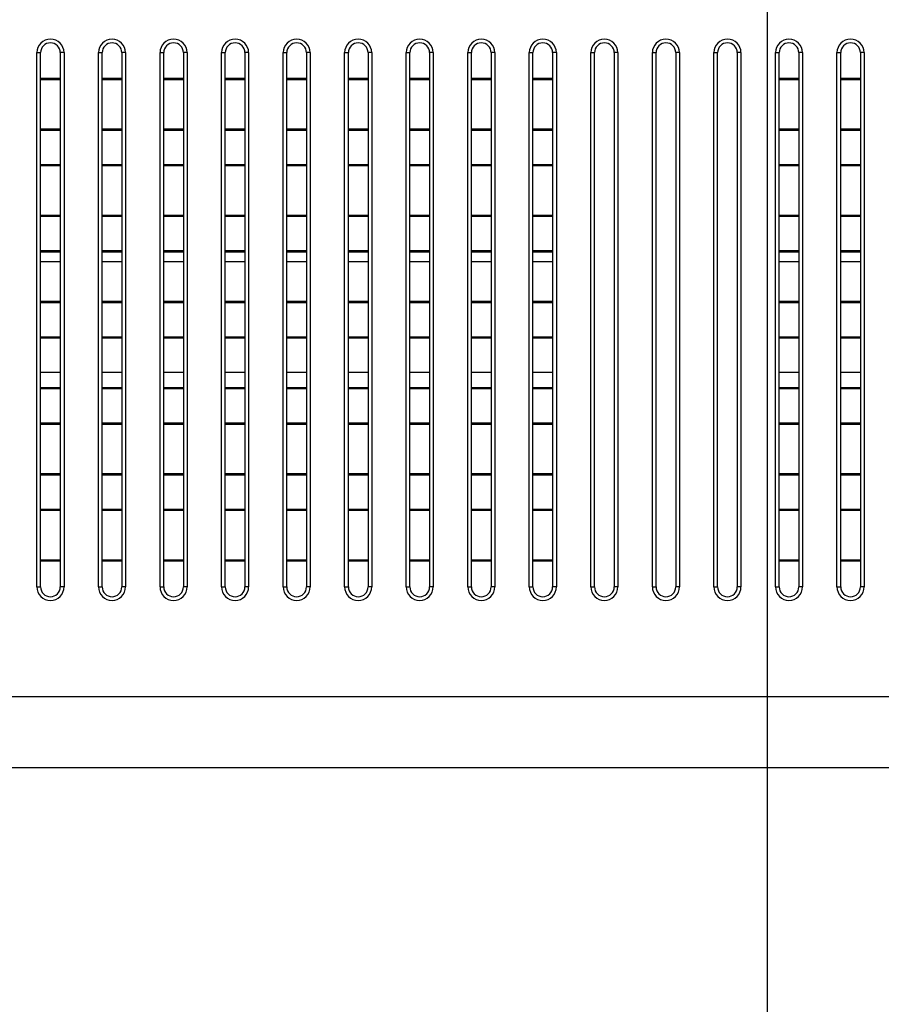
# Model space of a CAD drawing. Header units: millimetres. Extents: x -9020 to -2602, y 1105 to 6065.
# Tile 21 of 80: x -6963 to -6893, y 2833 to 2913. Entities that reach past the tile are written whole.
import ezdxf

# ---------------------------------------------------------------- set-up
doc = ezdxf.new("R2010")
doc.units = ezdxf.units.MM
doc.header["$LTSCALE"] = 65.395
doc.header["$PDSIZE"] = 0.05
doc.linetypes.add('CENTER', pattern=[0.6, 0.375, -0.075, 0.075, -0.075])
doc.layers.get('0').update_dxf_attribs({"linetype": 'CONTINUOUS'})
doc.layers.get('Defpoints').update_dxf_attribs({"linetype": 'CONTINUOUS'})
doc.styles.get("Standard").update_dxf_attribs({"font": 'GOTHIC.TTF', "width": 0.5})
doc.dimstyles.new('ISO-25', dxfattribs={"dimtxt": 2.5, "dimasz": 2.5, "dimexe": 1.25, "dimexo": 0.625, "dimtad": 1, "dimtxsty": 'STANDARD', "dimcen": 2.5, "dimadec": 0, "dimazin": 0, "dimtfac": 1, "dimtmove": 0, "dimatfit": 3, "dimfxl": 1, "dimarcsym": 0})

# ---------------------------------------------------------------- blocks, each defined once
blk = doc.blocks.new('*D4')
at = {"color": 3, "lineweight": -2}
for p, q in [((-7209.977, 2838.625), (-7209.977, 2797.058)), ((-6609.599, 2838.625), (-6609.599, 2797.058)), ((-7194.977, 2798.308), (-6624.599, 2798.308))]:
    blk.add_line(p, q, dxfattribs=at)
at = {"color": 3}
for points in [[(-7194.977, 2800.808), (-7194.977, 2795.808), (-7209.977, 2798.308)], [(-6624.599, 2795.808), (-6624.599, 2800.808), (-6609.599, 2798.308)]]:
    blk.add_solid(points, dxfattribs=at)
at = {"layer": 'Defpoints', "color": 0}
for p in [(-7209.977, 2839.25), (-6609.599, 2839.25), (-6609.599, 2798.308)]:
    blk.add_point(p, dxfattribs=at)
at = {"color": 2, "insert": (-6909.788, 2816.268), "char_height": 20, "attachment_point": 5}
blk.add_mtext('600 [23,637]', dxfattribs=at)
blk = doc.blocks.new('*D15')
at = {"color": 3, "lineweight": -2}
for p, q in [((-6472.322, 2852.35), (-7894.014, 2852.35)), ((-7892.764, 2837.35), (-7892.764, 2637.48)), ((-6472.322, 2622.48), (-7894.014, 2622.48))]:
    blk.add_line(p, q, dxfattribs=at)
at = {"color": 3}
for points in [[(-7890.264, 2837.35), (-7895.264, 2837.35), (-7892.764, 2852.35)], [(-7895.264, 2637.48), (-7890.264, 2637.48), (-7892.764, 2622.48)]]:
    blk.add_solid(points, dxfattribs=at)
at = {"layer": 'Defpoints', "color": 0}
for p in [(-6471.697, 2852.35), (-7892.764, 2622.48), (-6471.697, 2622.48)]:
    blk.add_point(p, dxfattribs=at)
at = {"color": 2, "insert": (-7910.724, 2737.415), "char_height": 20, "attachment_point": 5, "rotation": 90}
blk.add_mtext('230 [9,050]', dxfattribs=at)
blk = doc.blocks.new('*D16')
at = {"color": 3, "lineweight": -2}
for p, q in [((-7637.352, 3096.725), (-7637.352, 2411.456)), ((-6390.777, 3096.725), (-6390.777, 2411.456)), ((-6405.777, 2412.706), (-7622.352, 2412.706))]:
    blk.add_line(p, q, dxfattribs=at)
at = {"color": 3}
for points in [[(-7622.352, 2415.206), (-7622.352, 2410.206), (-7637.352, 2412.706)], [(-6405.777, 2410.206), (-6405.777, 2415.206), (-6390.777, 2412.706)]]:
    blk.add_solid(points, dxfattribs=at)
at = {"layer": 'Defpoints', "color": 0}
for p in [(-7637.352, 3097.35), (-6390.777, 3097.35), (-7637.352, 2412.706)]:
    blk.add_point(p, dxfattribs=at)
at = {"color": 2, "insert": (-7014.064, 2430.666), "char_height": 20, "attachment_point": 5}
blk.add_mtext('1247 [49,078]', dxfattribs=at)
blk = doc.blocks.new('*D17')
at = {"color": 3, "lineweight": -2}
for p, q in [((-6463.802, 3204.35), (-7949.193, 3204.35)), ((-7947.943, 3189.35), (-7947.943, 2637.48)), ((-6463.802, 2622.48), (-7949.193, 2622.48))]:
    blk.add_line(p, q, dxfattribs=at)
at = {"color": 3}
for points in [[(-7945.443, 3189.35), (-7950.443, 3189.35), (-7947.943, 3204.35)], [(-7950.443, 2637.48), (-7945.443, 2637.48), (-7947.943, 2622.48)]]:
    blk.add_solid(points, dxfattribs=at)
at = {"layer": 'Defpoints', "color": 0}
for p in [(-6463.177, 3204.35), (-7947.943, 2622.48), (-6463.177, 2622.48)]:
    blk.add_point(p, dxfattribs=at)
at = {"color": 2, "insert": (-7965.903, 2913.415), "char_height": 20, "attachment_point": 5, "rotation": 90}
blk.add_mtext('582 [22,908]', dxfattribs=at)

msp = doc.modelspace()

# ---------------------------------------------------------------- linework, layer by layer
at = {"color": 1, "linetype": 'CENTER', "ltscale": 20}
msp.add_line((-6902.526, 2442.096), (-6902.526, 3636.405), dxfattribs=at)
at = {"color": 7, "linetype": 'Continuous'}
for p, q in [((-6961.877, 2910.45), (-6961.577, 2910.45)), ((-6961.877, 2867.05), (-6961.877, 2910.45)), ((-6961.577, 2867.05), (-6961.577, 2910.45)), ((-6959.677, 2910.45), (-6959.977, 2910.45)), ((-6959.977, 2910.45), (-6959.977, 2867.05)), ((-6959.677, 2910.45), (-6959.677, 2867.05)), ((-6956.877, 2910.45), (-6956.577, 2910.45)), ((-6956.877, 2867.05), (-6956.877, 2910.45)), ((-6956.577, 2867.05), (-6956.577, 2910.45)), ((-6954.677, 2910.45), (-6954.977, 2910.45)), ((-6954.977, 2910.45), (-6954.977, 2867.05)), ((-6954.677, 2910.45), (-6954.677, 2867.05)), ((-6951.877, 2910.45), (-6951.577, 2910.45)), ((-6951.877, 2867.05), (-6951.877, 2910.45)), ((-6951.577, 2867.05), (-6951.577, 2910.45)), ((-6949.677, 2910.45), (-6949.977, 2910.45)), ((-6949.977, 2910.45), (-6949.977, 2867.05)), ((-6949.677, 2910.45), (-6949.677, 2867.05)), ((-6946.877, 2910.45), (-6946.577, 2910.45)), ((-6946.877, 2867.05), (-6946.877, 2910.45)), ((-6946.577, 2867.05), (-6946.577, 2910.45)), ((-6944.677, 2910.45), (-6944.977, 2910.45)), ((-6944.977, 2910.45), (-6944.977, 2867.05)), ((-6944.677, 2910.45), (-6944.677, 2867.05)), ((-6941.877, 2910.45), (-6941.577, 2910.45)), ((-6941.877, 2867.05), (-6941.877, 2910.45)), ((-6941.577, 2867.05), (-6941.577, 2910.45)), ((-6939.677, 2910.45), (-6939.977, 2910.45)), ((-6939.977, 2910.45), (-6939.977, 2867.05)), ((-6939.677, 2910.45), (-6939.677, 2867.05)), ((-6936.877, 2910.45), (-6936.577, 2910.45)), ((-6936.877, 2867.05), (-6936.877, 2910.45)), ((-6936.577, 2867.05), (-6936.577, 2910.45)), ((-6934.677, 2910.45), (-6934.977, 2910.45)), ((-6934.977, 2910.45), (-6934.977, 2867.05)), ((-6934.677, 2910.45), (-6934.677, 2867.05)), ((-6931.877, 2910.45), (-6931.577, 2910.45)), ((-6931.877, 2867.05), (-6931.877, 2910.45)), ((-6931.577, 2867.05), (-6931.577, 2910.45)), ((-6929.677, 2910.45), (-6929.977, 2910.45)), ((-6929.977, 2910.45), (-6929.977, 2867.05)), ((-6929.677, 2910.45), (-6929.677, 2867.05)), ((-6926.877, 2910.45), (-6926.577, 2910.45)), ((-6926.877, 2867.05), (-6926.877, 2910.45)), ((-6926.577, 2867.05), (-6926.577, 2910.45)), ((-6924.677, 2910.45), (-6924.977, 2910.45)), ((-6924.977, 2910.45), (-6924.977, 2867.05)), ((-6924.677, 2910.45), (-6924.677, 2867.05)), ((-6921.877, 2910.45), (-6921.577, 2910.45)), ((-6921.877, 2867.05), (-6921.877, 2910.45)), ((-6921.577, 2867.05), (-6921.577, 2910.45)), ((-6919.677, 2910.45), (-6919.977, 2910.45)), ((-6919.977, 2910.45), (-6919.977, 2867.05)), ((-6919.677, 2910.45), (-6919.677, 2867.05)), ((-6916.877, 2910.45), (-6916.577, 2910.45)), ((-6916.877, 2867.05), (-6916.877, 2910.45)), ((-6916.577, 2867.05), (-6916.577, 2910.45)), ((-6914.677, 2910.45), (-6914.977, 2910.45)), ((-6914.977, 2910.45), (-6914.977, 2867.05)), ((-6914.677, 2910.45), (-6914.677, 2867.05)), ((-6911.877, 2910.45), (-6911.577, 2910.45)), ((-6911.877, 2867.05), (-6911.877, 2910.45)), ((-6911.577, 2867.05), (-6911.577, 2910.45)), ((-6909.677, 2910.45), (-6909.977, 2910.45)), ((-6909.977, 2910.45), (-6909.977, 2867.05)), ((-6909.677, 2910.45), (-6909.677, 2867.05)), ((-6906.877, 2910.45), (-6906.577, 2910.45)), ((-6906.877, 2867.05), (-6906.877, 2910.45)), ((-6906.577, 2867.05), (-6906.577, 2910.45)), ((-6904.677, 2910.45), (-6904.977, 2910.45)), ((-6904.977, 2910.45), (-6904.977, 2867.05)), ((-6904.677, 2910.45), (-6904.677, 2867.05)), ((-6901.877, 2910.45), (-6901.577, 2910.45)), ((-6901.877, 2867.05), (-6901.877, 2910.45)), ((-6901.577, 2867.05), (-6901.577, 2910.45)), ((-6899.677, 2910.45), (-6899.977, 2910.45)), ((-6899.977, 2910.45), (-6899.977, 2867.05)), ((-6899.677, 2910.45), (-6899.677, 2867.05)), ((-6896.877, 2910.45), (-6896.577, 2910.45)), ((-6896.877, 2867.05), (-6896.877, 2910.45)), ((-6896.577, 2867.05), (-6896.577, 2910.45)), ((-6894.677, 2910.45), (-6894.977, 2910.45)), ((-6894.977, 2910.45), (-6894.977, 2867.05)), ((-6894.677, 2910.45), (-6894.677, 2867.05)), ((-6959.977, 2908.339), (-6961.577, 2908.339)), ((-6959.977, 2908.25), (-6961.577, 2908.25)), ((-6954.977, 2908.339), (-6956.577, 2908.339)), ((-6954.977, 2908.25), (-6956.577, 2908.25)), ((-6949.977, 2908.339), (-6951.577, 2908.339)), ((-6949.977, 2908.25), (-6951.577, 2908.25)), ((-6944.977, 2908.339), (-6946.577, 2908.339)), ((-6944.977, 2908.25), (-6946.577, 2908.25)), ((-6939.977, 2908.339), (-6941.577, 2908.339)), ((-6939.977, 2908.25), (-6941.577, 2908.25)), ((-6934.977, 2908.339), (-6936.577, 2908.339)), ((-6934.977, 2908.25), (-6936.577, 2908.25)), ((-6929.977, 2908.339), (-6931.577, 2908.339)), ((-6929.977, 2908.25), (-6931.577, 2908.25)), ((-6924.977, 2908.339), (-6926.577, 2908.339)), ((-6924.977, 2908.25), (-6926.577, 2908.25)), ((-6919.977, 2908.339), (-6921.577, 2908.339)), ((-6919.977, 2908.25), (-6921.577, 2908.25)), ((-6899.977, 2908.339), (-6901.577, 2908.339)), ((-6899.977, 2908.25), (-6901.577, 2908.25)), ((-6894.977, 2908.339), (-6896.577, 2908.339)), ((-6894.977, 2908.25), (-6896.577, 2908.25)), ((-6961.577, 2904.25), (-6959.977, 2904.25)), ((-6961.577, 2904.162), (-6959.977, 2904.162)), ((-6956.577, 2904.25), (-6954.977, 2904.25)), ((-6956.577, 2904.162), (-6954.977, 2904.162)), ((-6951.577, 2904.25), (-6949.977, 2904.25)), ((-6951.577, 2904.162), (-6949.977, 2904.162)), ((-6946.577, 2904.25), (-6944.977, 2904.25)), ((-6946.577, 2904.162), (-6944.977, 2904.162)), ((-6941.577, 2904.25), (-6939.977, 2904.25)), ((-6941.577, 2904.162), (-6939.977, 2904.162)), ((-6936.577, 2904.25), (-6934.977, 2904.25)), ((-6936.577, 2904.162), (-6934.977, 2904.162)), ((-6931.577, 2904.25), (-6929.977, 2904.25)), ((-6931.577, 2904.162), (-6929.977, 2904.162)), ((-6926.577, 2904.25), (-6924.977, 2904.25)), ((-6926.577, 2904.162), (-6924.977, 2904.162)), ((-6921.577, 2904.25), (-6919.977, 2904.25)), ((-6921.577, 2904.162), (-6919.977, 2904.162)), ((-6901.577, 2904.25), (-6899.977, 2904.25)), ((-6901.577, 2904.162), (-6899.977, 2904.162)), ((-6896.577, 2904.25), (-6894.977, 2904.25)), ((-6896.577, 2904.162), (-6894.977, 2904.162)), ((-6959.977, 2901.339), (-6961.577, 2901.339)), ((-6959.977, 2901.25), (-6961.577, 2901.25)), ((-6954.977, 2901.339), (-6956.577, 2901.339)), ((-6954.977, 2901.25), (-6956.577, 2901.25)), ((-6949.977, 2901.339), (-6951.577, 2901.339)), ((-6949.977, 2901.25), (-6951.577, 2901.25)), ((-6944.977, 2901.339), (-6946.577, 2901.339)), ((-6944.977, 2901.25), (-6946.577, 2901.25)), ((-6939.977, 2901.339), (-6941.577, 2901.339)), ((-6939.977, 2901.25), (-6941.577, 2901.25)), ((-6934.977, 2901.339), (-6936.577, 2901.339)), ((-6934.977, 2901.25), (-6936.577, 2901.25)), ((-6929.977, 2901.339), (-6931.577, 2901.339)), ((-6929.977, 2901.25), (-6931.577, 2901.25)), ((-6924.977, 2901.339), (-6926.577, 2901.339)), ((-6924.977, 2901.25), (-6926.577, 2901.25)), ((-6919.977, 2901.339), (-6921.577, 2901.339)), ((-6919.977, 2901.25), (-6921.577, 2901.25)), ((-6899.977, 2901.339), (-6901.577, 2901.339)), ((-6899.977, 2901.25), (-6901.577, 2901.25)), ((-6894.977, 2901.339), (-6896.577, 2901.339)), ((-6894.977, 2901.25), (-6896.577, 2901.25)), ((-6961.577, 2897.25), (-6959.977, 2897.25)), ((-6956.577, 2897.25), (-6954.977, 2897.25)), ((-6951.577, 2897.25), (-6949.977, 2897.25)), ((-6946.577, 2897.25), (-6944.977, 2897.25)), ((-6941.577, 2897.25), (-6939.977, 2897.25)), ((-6936.577, 2897.25), (-6934.977, 2897.25)), ((-6931.577, 2897.25), (-6929.977, 2897.25)), ((-6926.577, 2897.25), (-6924.977, 2897.25)), ((-6921.577, 2897.25), (-6919.977, 2897.25)), ((-6901.577, 2897.25), (-6899.977, 2897.25)), ((-6896.577, 2897.25), (-6894.977, 2897.25)), ((-6961.577, 2897.162), (-6959.977, 2897.162)), ((-6956.577, 2897.162), (-6954.977, 2897.162)), ((-6951.577, 2897.162), (-6949.977, 2897.162)), ((-6946.577, 2897.162), (-6944.977, 2897.162)), ((-6941.577, 2897.162), (-6939.977, 2897.162)), ((-6936.577, 2897.162), (-6934.977, 2897.162)), ((-6931.577, 2897.162), (-6929.977, 2897.162)), ((-6926.577, 2897.162), (-6924.977, 2897.162)), ((-6921.577, 2897.162), (-6919.977, 2897.162)), ((-6901.577, 2897.162), (-6899.977, 2897.162)), ((-6896.577, 2897.162), (-6894.977, 2897.162)), ((-6959.977, 2894.339), (-6961.577, 2894.339)), ((-6959.977, 2894.25), (-6961.577, 2894.25)), ((-6954.977, 2894.339), (-6956.577, 2894.339)), ((-6954.977, 2894.25), (-6956.577, 2894.25)), ((-6949.977, 2894.339), (-6951.577, 2894.339)), ((-6949.977, 2894.25), (-6951.577, 2894.25)), ((-6944.977, 2894.339), (-6946.577, 2894.339)), ((-6944.977, 2894.25), (-6946.577, 2894.25)), ((-6939.977, 2894.339), (-6941.577, 2894.339)), ((-6939.977, 2894.25), (-6941.577, 2894.25)), ((-6934.977, 2894.339), (-6936.577, 2894.339)), ((-6934.977, 2894.25), (-6936.577, 2894.25)), ((-6929.977, 2894.339), (-6931.577, 2894.339)), ((-6929.977, 2894.25), (-6931.577, 2894.25)), ((-6924.977, 2894.339), (-6926.577, 2894.339)), ((-6924.977, 2894.25), (-6926.577, 2894.25)), ((-6919.977, 2894.339), (-6921.577, 2894.339)), ((-6919.977, 2894.25), (-6921.577, 2894.25)), ((-6899.977, 2894.339), (-6901.577, 2894.339)), ((-6899.977, 2894.25), (-6901.577, 2894.25)), ((-6894.977, 2894.339), (-6896.577, 2894.339)), ((-6894.977, 2894.25), (-6896.577, 2894.25)), ((-6959.977, 2893.463), (-6961.577, 2893.463)), ((-6954.977, 2893.463), (-6956.577, 2893.463)), ((-6949.977, 2893.463), (-6951.577, 2893.463)), ((-6944.977, 2893.463), (-6946.577, 2893.463)), ((-6939.977, 2893.463), (-6941.577, 2893.463)), ((-6934.977, 2893.463), (-6936.577, 2893.463)), ((-6929.977, 2893.463), (-6931.577, 2893.463)), ((-6924.977, 2893.463), (-6926.577, 2893.463)), ((-6919.977, 2893.463), (-6921.577, 2893.463)), ((-6899.977, 2893.463), (-6901.577, 2893.463)), ((-6894.977, 2893.463), (-6896.577, 2893.463)), ((-6961.577, 2890.25), (-6959.977, 2890.25)), ((-6961.577, 2890.162), (-6959.977, 2890.162)), ((-6956.577, 2890.25), (-6954.977, 2890.25)), ((-6956.577, 2890.162), (-6954.977, 2890.162)), ((-6951.577, 2890.25), (-6949.977, 2890.25)), ((-6951.577, 2890.162), (-6949.977, 2890.162)), ((-6946.577, 2890.25), (-6944.977, 2890.25)), ((-6946.577, 2890.162), (-6944.977, 2890.162)), ((-6941.577, 2890.25), (-6939.977, 2890.25)), ((-6941.577, 2890.162), (-6939.977, 2890.162)), ((-6936.577, 2890.25), (-6934.977, 2890.25)), ((-6936.577, 2890.162), (-6934.977, 2890.162)), ((-6931.577, 2890.25), (-6929.977, 2890.25)), ((-6931.577, 2890.162), (-6929.977, 2890.162)), ((-6926.577, 2890.25), (-6924.977, 2890.25)), ((-6926.577, 2890.162), (-6924.977, 2890.162)), ((-6921.577, 2890.25), (-6919.977, 2890.25)), ((-6921.577, 2890.162), (-6919.977, 2890.162)), ((-6901.577, 2890.25), (-6899.977, 2890.25)), ((-6901.577, 2890.162), (-6899.977, 2890.162)), ((-6896.577, 2890.25), (-6894.977, 2890.25)), ((-6896.577, 2890.162), (-6894.977, 2890.162)), ((-6959.977, 2887.339), (-6961.577, 2887.339)), ((-6959.977, 2887.25), (-6961.577, 2887.25)), ((-6954.977, 2887.339), (-6956.577, 2887.339)), ((-6954.977, 2887.25), (-6956.577, 2887.25)), ((-6949.977, 2887.339), (-6951.577, 2887.339)), ((-6949.977, 2887.25), (-6951.577, 2887.25)), ((-6944.977, 2887.339), (-6946.577, 2887.339)), ((-6944.977, 2887.25), (-6946.577, 2887.25)), ((-6939.977, 2887.339), (-6941.577, 2887.339)), ((-6939.977, 2887.25), (-6941.577, 2887.25)), ((-6934.977, 2887.339), (-6936.577, 2887.339)), ((-6934.977, 2887.25), (-6936.577, 2887.25)), ((-6929.977, 2887.339), (-6931.577, 2887.339)), ((-6929.977, 2887.25), (-6931.577, 2887.25)), ((-6924.977, 2887.339), (-6926.577, 2887.339)), ((-6924.977, 2887.25), (-6926.577, 2887.25)), ((-6919.977, 2887.339), (-6921.577, 2887.339)), ((-6919.977, 2887.25), (-6921.577, 2887.25)), ((-6899.977, 2887.339), (-6901.577, 2887.339)), ((-6899.977, 2887.25), (-6901.577, 2887.25)), ((-6894.977, 2887.339), (-6896.577, 2887.339)), ((-6894.977, 2887.25), (-6896.577, 2887.25)), ((-6961.577, 2884.489), (-6959.977, 2884.489)), ((-6956.577, 2884.489), (-6954.977, 2884.489)), ((-6951.577, 2884.489), (-6949.977, 2884.489)), ((-6946.577, 2884.489), (-6944.977, 2884.489)), ((-6941.577, 2884.489), (-6939.977, 2884.489)), ((-6936.577, 2884.489), (-6934.977, 2884.489)), ((-6931.577, 2884.489), (-6929.977, 2884.489)), ((-6926.577, 2884.489), (-6924.977, 2884.489)), ((-6921.577, 2884.489), (-6919.977, 2884.489)), ((-6901.577, 2884.489), (-6899.977, 2884.489)), ((-6896.577, 2884.489), (-6894.977, 2884.489)), ((-6961.577, 2883.25), (-6959.977, 2883.25)), ((-6961.577, 2883.162), (-6959.977, 2883.162)), ((-6956.577, 2883.25), (-6954.977, 2883.25)), ((-6956.577, 2883.162), (-6954.977, 2883.162)), ((-6951.577, 2883.25), (-6949.977, 2883.25)), ((-6951.577, 2883.162), (-6949.977, 2883.162)), ((-6946.577, 2883.25), (-6944.977, 2883.25)), ((-6946.577, 2883.162), (-6944.977, 2883.162)), ((-6941.577, 2883.25), (-6939.977, 2883.25)), ((-6941.577, 2883.162), (-6939.977, 2883.162)), ((-6936.577, 2883.25), (-6934.977, 2883.25)), ((-6936.577, 2883.162), (-6934.977, 2883.162)), ((-6931.577, 2883.25), (-6929.977, 2883.25)), ((-6931.577, 2883.162), (-6929.977, 2883.162)), ((-6926.577, 2883.25), (-6924.977, 2883.25)), ((-6926.577, 2883.162), (-6924.977, 2883.162)), ((-6921.577, 2883.25), (-6919.977, 2883.25)), ((-6921.577, 2883.162), (-6919.977, 2883.162)), ((-6901.577, 2883.25), (-6899.977, 2883.25)), ((-6901.577, 2883.162), (-6899.977, 2883.162)), ((-6896.577, 2883.25), (-6894.977, 2883.25)), ((-6896.577, 2883.162), (-6894.977, 2883.162)), ((-6959.977, 2880.339), (-6961.577, 2880.339)), ((-6959.977, 2880.25), (-6961.577, 2880.25)), ((-6954.977, 2880.339), (-6956.577, 2880.339)), ((-6954.977, 2880.25), (-6956.577, 2880.25)), ((-6949.977, 2880.339), (-6951.577, 2880.339)), ((-6949.977, 2880.25), (-6951.577, 2880.25)), ((-6944.977, 2880.339), (-6946.577, 2880.339)), ((-6944.977, 2880.25), (-6946.577, 2880.25)), ((-6939.977, 2880.339), (-6941.577, 2880.339)), ((-6939.977, 2880.25), (-6941.577, 2880.25)), ((-6934.977, 2880.339), (-6936.577, 2880.339)), ((-6934.977, 2880.25), (-6936.577, 2880.25)), ((-6929.977, 2880.339), (-6931.577, 2880.339)), ((-6929.977, 2880.25), (-6931.577, 2880.25)), ((-6924.977, 2880.339), (-6926.577, 2880.339)), ((-6924.977, 2880.25), (-6926.577, 2880.25)), ((-6919.977, 2880.339), (-6921.577, 2880.339)), ((-6919.977, 2880.25), (-6921.577, 2880.25)), ((-6899.977, 2880.339), (-6901.577, 2880.339)), ((-6899.977, 2880.25), (-6901.577, 2880.25)), ((-6894.977, 2880.339), (-6896.577, 2880.339)), ((-6894.977, 2880.25), (-6896.577, 2880.25)), ((-6961.577, 2876.25), (-6959.977, 2876.25)), ((-6961.577, 2876.162), (-6959.977, 2876.162)), ((-6956.577, 2876.25), (-6954.977, 2876.25)), ((-6956.577, 2876.162), (-6954.977, 2876.162)), ((-6951.577, 2876.25), (-6949.977, 2876.25)), ((-6951.577, 2876.162), (-6949.977, 2876.162)), ((-6946.577, 2876.25), (-6944.977, 2876.25)), ((-6946.577, 2876.162), (-6944.977, 2876.162)), ((-6941.577, 2876.25), (-6939.977, 2876.25)), ((-6941.577, 2876.162), (-6939.977, 2876.162)), ((-6936.577, 2876.25), (-6934.977, 2876.25)), ((-6936.577, 2876.162), (-6934.977, 2876.162)), ((-6931.577, 2876.25), (-6929.977, 2876.25)), ((-6931.577, 2876.162), (-6929.977, 2876.162)), ((-6926.577, 2876.25), (-6924.977, 2876.25)), ((-6926.577, 2876.162), (-6924.977, 2876.162)), ((-6921.577, 2876.25), (-6919.977, 2876.25)), ((-6921.577, 2876.162), (-6919.977, 2876.162)), ((-6901.577, 2876.25), (-6899.977, 2876.25)), ((-6901.577, 2876.162), (-6899.977, 2876.162)), ((-6896.577, 2876.25), (-6894.977, 2876.25)), ((-6896.577, 2876.162), (-6894.977, 2876.162)), ((-6959.977, 2873.339), (-6961.577, 2873.339)), ((-6959.977, 2873.25), (-6961.577, 2873.25)), ((-6954.977, 2873.339), (-6956.577, 2873.339)), ((-6954.977, 2873.25), (-6956.577, 2873.25)), ((-6949.977, 2873.339), (-6951.577, 2873.339)), ((-6949.977, 2873.25), (-6951.577, 2873.25)), ((-6944.977, 2873.339), (-6946.577, 2873.339)), ((-6944.977, 2873.25), (-6946.577, 2873.25)), ((-6939.977, 2873.339), (-6941.577, 2873.339)), ((-6939.977, 2873.25), (-6941.577, 2873.25)), ((-6934.977, 2873.339), (-6936.577, 2873.339)), ((-6934.977, 2873.25), (-6936.577, 2873.25)), ((-6929.977, 2873.339), (-6931.577, 2873.339)), ((-6929.977, 2873.25), (-6931.577, 2873.25)), ((-6924.977, 2873.339), (-6926.577, 2873.339)), ((-6924.977, 2873.25), (-6926.577, 2873.25)), ((-6919.977, 2873.339), (-6921.577, 2873.339)), ((-6919.977, 2873.25), (-6921.577, 2873.25)), ((-6899.977, 2873.339), (-6901.577, 2873.339)), ((-6899.977, 2873.25), (-6901.577, 2873.25)), ((-6894.977, 2873.339), (-6896.577, 2873.339)), ((-6894.977, 2873.25), (-6896.577, 2873.25)), ((-6961.577, 2869.25), (-6959.977, 2869.25)), ((-6956.577, 2869.25), (-6954.977, 2869.25)), ((-6951.577, 2869.25), (-6949.977, 2869.25)), ((-6946.577, 2869.25), (-6944.977, 2869.25)), ((-6941.577, 2869.25), (-6939.977, 2869.25)), ((-6936.577, 2869.25), (-6934.977, 2869.25)), ((-6931.577, 2869.25), (-6929.977, 2869.25)), ((-6926.577, 2869.25), (-6924.977, 2869.25)), ((-6921.577, 2869.25), (-6919.977, 2869.25)), ((-6901.577, 2869.25), (-6899.977, 2869.25)), ((-6896.577, 2869.25), (-6894.977, 2869.25)), ((-6961.577, 2869.162), (-6959.977, 2869.162)), ((-6956.577, 2869.162), (-6954.977, 2869.162)), ((-6951.577, 2869.162), (-6949.977, 2869.162)), ((-6946.577, 2869.162), (-6944.977, 2869.162)), ((-6941.577, 2869.162), (-6939.977, 2869.162)), ((-6936.577, 2869.162), (-6934.977, 2869.162)), ((-6931.577, 2869.162), (-6929.977, 2869.162)), ((-6926.577, 2869.162), (-6924.977, 2869.162)), ((-6921.577, 2869.162), (-6919.977, 2869.162)), ((-6901.577, 2869.162), (-6899.977, 2869.162)), ((-6896.577, 2869.162), (-6894.977, 2869.162)), ((-6961.877, 2867.05), (-6961.577, 2867.05)), ((-6959.677, 2867.05), (-6959.977, 2867.05)), ((-6956.877, 2867.05), (-6956.577, 2867.05)), ((-6954.677, 2867.05), (-6954.977, 2867.05)), ((-6951.877, 2867.05), (-6951.577, 2867.05)), ((-6949.677, 2867.05), (-6949.977, 2867.05)), ((-6946.877, 2867.05), (-6946.577, 2867.05)), ((-6944.677, 2867.05), (-6944.977, 2867.05)), ((-6941.877, 2867.05), (-6941.577, 2867.05)), ((-6939.677, 2867.05), (-6939.977, 2867.05)), ((-6936.877, 2867.05), (-6936.577, 2867.05)), ((-6934.677, 2867.05), (-6934.977, 2867.05)), ((-6931.877, 2867.05), (-6931.577, 2867.05)), ((-6929.677, 2867.05), (-6929.977, 2867.05)), ((-6926.877, 2867.05), (-6926.577, 2867.05)), ((-6924.677, 2867.05), (-6924.977, 2867.05)), ((-6921.877, 2867.05), (-6921.577, 2867.05)), ((-6919.677, 2867.05), (-6919.977, 2867.05)), ((-6916.877, 2867.05), (-6916.577, 2867.05)), ((-6914.677, 2867.05), (-6914.977, 2867.05)), ((-6911.877, 2867.05), (-6911.577, 2867.05)), ((-6909.677, 2867.05), (-6909.977, 2867.05)), ((-6906.877, 2867.05), (-6906.577, 2867.05)), ((-6904.677, 2867.05), (-6904.977, 2867.05)), ((-6901.877, 2867.05), (-6901.577, 2867.05)), ((-6899.677, 2867.05), (-6899.977, 2867.05)), ((-6896.877, 2867.05), (-6896.577, 2867.05)), ((-6894.677, 2867.05), (-6894.977, 2867.05))]:
    msp.add_line(p, q, dxfattribs=at)
at = {"color": 4}
msp.add_lwpolyline([(-7200.207, 2921.345), (-6618.303, 2921.345), (-6618.303, 2858.108), (-7200.207, 2858.108)], close=True, dxfattribs=at)
at = {"color": 7, "linetype": 'Continuous'}
for centre, radius, start, end in [((-6960.777, 2910.45), 1.1, 0, 180), ((-6960.777, 2910.45), 0.8, 0, 180), ((-6955.777, 2910.45), 1.1, 0, 180), ((-6955.777, 2910.45), 0.8, 0, 180), ((-6950.777, 2910.45), 1.1, 0, 180), ((-6950.777, 2910.45), 0.8, 0, 180), ((-6945.777, 2910.45), 1.1, 0, 180), ((-6945.777, 2910.45), 0.8, 0, 180), ((-6940.777, 2910.45), 1.1, 0, 180), ((-6940.777, 2910.45), 0.8, 0, 180), ((-6935.777, 2910.45), 1.1, 0, 180), ((-6935.777, 2910.45), 0.8, 0, 180), ((-6930.777, 2910.45), 1.1, 0, 180), ((-6930.777, 2910.45), 0.8, 0, 180), ((-6925.777, 2910.45), 1.1, 0, 180), ((-6925.777, 2910.45), 0.8, 0, 180), ((-6920.777, 2910.45), 1.1, 0, 180), ((-6920.777, 2910.45), 0.8, 0, 180), ((-6915.777, 2910.45), 1.1, 0, 180), ((-6915.777, 2910.45), 0.8, 0, 180), ((-6910.777, 2910.45), 1.1, 0, 180), ((-6910.777, 2910.45), 0.8, 0, 180), ((-6905.777, 2910.45), 1.1, 0, 180), ((-6905.777, 2910.45), 0.8, 0, 180), ((-6900.777, 2910.45), 1.1, 0, 180), ((-6900.777, 2910.45), 0.8, 0, 180), ((-6895.777, 2910.45), 1.1, 0, 180), ((-6895.777, 2910.45), 0.8, 0, 180), ((-6960.777, 2867.05), 1.1, 180, 0), ((-6960.777, 2867.05), 0.8, 180, 0), ((-6955.777, 2867.05), 1.1, 180, 0), ((-6955.777, 2867.05), 0.8, 180, 0), ((-6950.777, 2867.05), 1.1, 180, 0), ((-6950.777, 2867.05), 0.8, 180, 0), ((-6945.777, 2867.05), 1.1, 180, 0), ((-6945.777, 2867.05), 0.8, 180, 0), ((-6940.777, 2867.05), 1.1, 180, 0), ((-6940.777, 2867.05), 0.8, 180, 0), ((-6935.777, 2867.05), 1.1, 180, 0), ((-6935.777, 2867.05), 0.8, 180, 0), ((-6930.777, 2867.05), 1.1, 180, 0), ((-6930.777, 2867.05), 0.8, 180, 0), ((-6925.777, 2867.05), 1.1, 180, 0), ((-6925.777, 2867.05), 0.8, 180, 0), ((-6920.777, 2867.05), 1.1, 180, 0), ((-6920.777, 2867.05), 0.8, 180, 0), ((-6915.777, 2867.05), 1.1, 180, 0), ((-6915.777, 2867.05), 0.8, 180, 0), ((-6910.777, 2867.05), 1.1, 180, 0), ((-6910.777, 2867.05), 0.8, 180, 0), ((-6905.777, 2867.05), 1.1, 180, 0), ((-6905.777, 2867.05), 0.8, 180, 0), ((-6900.777, 2867.05), 1.1, 180, 0), ((-6900.777, 2867.05), 0.8, 180, 0), ((-6895.777, 2867.05), 1.1, 180, 0), ((-6895.777, 2867.05), 0.8, 180, 0)]:
    msp.add_arc(centre, radius, start, end, dxfattribs=at)

# ---------------------------------------------------------------- dimensions: what is measured, and where the dimension line sits
for base, p1, p2, picture, middle in [((-7947.943, 2622.48), (-6463.177, 3204.35), (-6463.177, 2622.48), '*D17', (-7965.903, 2913.415)), ((-7892.764, 2622.48), (-6471.697, 2852.35), (-6471.697, 2622.48), '*D15', (-7910.724, 2737.415))]:
    dim = msp.add_linear_dim(base=base, p1=p1, p2=p2, angle=90, dimstyle='ISO-25', override={"dimtxt": 20, "dimasz": 15, "dimgap": 5, "dimdec": 0, "dimclrd": 3, "dimclre": 3, "dimclrt": 2, "dimadec": 1, "dimtp": 0.3, "dimtm": 0.3, "dimtofl": 0})
    dim.commit()
    dim.dimension.update_dxf_attribs({"geometry": picture, "text_midpoint": middle})
dim = msp.add_linear_dim(base=(-7637.352, 2412.706), p1=(-6390.777, 3097.35), p2=(-7637.352, 3097.35), dimstyle='ISO-25', override={"dimtxt": 20, "dimasz": 15, "dimgap": 5, "dimdec": 0, "dimclrd": 3, "dimclre": 3, "dimclrt": 2, "dimadec": 1, "dimtp": 0.3, "dimtm": 0.3, "dimtofl": 0})
dim.commit()
dim.dimension.update_dxf_attribs({"geometry": '*D16', "text_midpoint": (-7014.064, 2430.666)})
dim = msp.add_linear_dim(base=(-6609.599, 2798.308), p1=(-7209.977, 2839.25), p2=(-6609.599, 2839.25), dimstyle='ISO-25', override={"dimtxt": 20, "dimasz": 15, "dimgap": 5, "dimdec": 0, "dimclrd": 3, "dimclre": 3, "dimclrt": 2, "dimadec": 1, "dimtp": 0.3, "dimtm": 0.3, "dimtofl": 0})
dim.commit()
dim.dimension.update_dxf_attribs({"geometry": '*D4', "text_midpoint": (-6909.788, 2798.308), "dimtype": 160})

doc.saveas('drawing.dxf')
